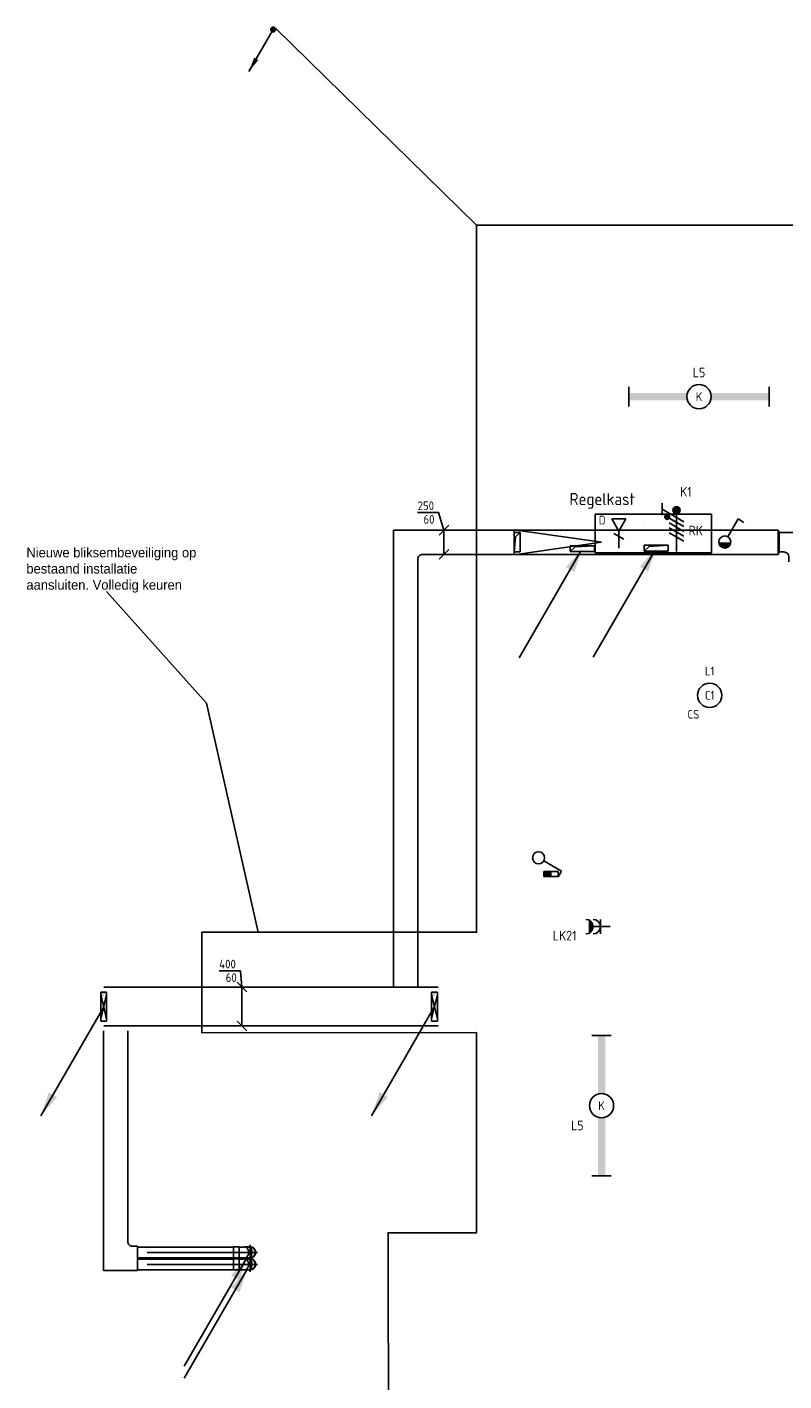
# Model space of a CAD drawing. Header units: millimetres. Extents: x 15133 to 193371, y -2151 to 171990.
# Tile 17 of 26: x 98933 to 106744, y 27014 to 40984. Entities that reach past the tile are written whole.
import ezdxf
from ezdxf.enums import TextEntityAlignment as Align

# ---------------------------------------------------------------- set-up
doc = ezdxf.new("R2010")
doc.units = ezdxf.units.MM
doc.header["$LTSCALE"] = 50
doc.linetypes.add('CENTER2', pattern=[28.575, 19.05, -3.175, 3.175, -3.175])
doc.layers.get('0').update_dxf_attribs({"linetype": 'CONTINUOUS'})
for name, color, linetype in [('00KAD050', 8, 'CONTINUOUS'), ('BL$2----', 7, 'CONTINUOUS'), ('EL6122--', 3, 'CONTINUOUS'), ('EL6131--_KG_D', 6, 'CONTINUOUS'), ('EL6212--', 20, 'CONTINUOUS'), ('EL6221--', 20, 'CONTINUOUS'), ('EL6222--', 20, 'CONTINUOUS'), ('EL6311--', 20, 'CONTINUOUS'), ('EL6441--', 3, 'CONTINUOUS'), ('EM6131--_KG', 7, 'CONTINUOUS'), ('Sparingen Heegt', 6, 'CONTINUOUS'), ('WL524---_D', 4, 'CONTINUOUS'), ('WL524---_HARTLIJN', 1, 'CONTINUOUS')]:
    doc.layers.add(name, color=color, linetype=linetype)
doc.styles.add('BURO-012', font='BUROFONT.shx', dxfattribs={"height": 120})
doc.styles.add('buro-018', font='BUROFONT.shx', dxfattribs={"height": 180})
doc.styles.add('STABICAD-018', font='ISOCP.SHX', dxfattribs={"height": 90})
doc.styles.add('STABICAD-025', font='ISOCP.SHX', dxfattribs={"height": 125})

# ---------------------------------------------------------------- blocks, each defined once
blk = doc.blocks.new('E00082')
at = {"color": 0, "linetype": 'Continuous'}
for p, q in [((-3, 10.98), (-3, 8.48)), ((-3, 9.73), (1.5, 7.13)), ((0, 8.75), (0, 1)), ((1.5, 6.13), (-1.5, 7.87)), ((1.5, 5.13), (-1.5, 6.87)), ((1.5, 4.13), (-1.5, 5.87)), ((1.5, 3.13), (-1.5, 4.87))]:
    blk.add_line(p, q, dxfattribs=at)
for points, const_width in [([(-1.68, 8.12, 1), (-2.18, 8.12, 1)], 0.5), ([(-0.38, 9.5, 1), (0.38, 9.5, 1)], 0.75)]:
    blk.add_lwpolyline(points, format="xyb", close=True, dxfattribs=dict(at, const_width=const_width))
for centre, radius in [((-1.93, 8.12), 0.5), ((0, 9.5), 0.75)]:
    blk.add_circle(centre, radius, dxfattribs=at)
at = {"color": 0, "linetype": 'Continuous', "style": 'STABICAD-018'}
for tag, p in [('PANEL', (0, 16)), ('CIRCUIT', (0, 13)), ('SUBCIRCUIT', (4.5, 13)), ('ARTICLECODE', (0, 0))]:
    blk.add_attdef(tag, text='', height=1.8, dxfattribs=at).set_placement(p, align=Align.MIDDLE)
at = {"color": 0, "linetype": 'Continuous', "style": 'STABICAD-018', "flags": 1}
blk.add_attdef('POWERCODE', text='', height=1.8, dxfattribs=at).set_placement((13, 13), align=Align.MIDDLE)
blk = doc.blocks.new('*U32')
at = {"color": 0, "linetype": 'Continuous'}
for p, q in [((-14.49, 2), (-14.49, -2)), ((14.49, 2), (14.49, -2))]:
    blk.add_line(p, q, dxfattribs=at)
blk.add_circle((0, 0), 2.5, dxfattribs=at)
for points in [[(-2.5, 0.75), (-14.49, 0.75), (-2.5, -0.75), (-14.49, -0.75)], [(2.5, 0.75), (14.49, 0.75), (2.5, -0.75), (14.49, -0.75)]]:
    blk.add_solid(points, dxfattribs=at)
at = {"color": 0, "linetype": 'Continuous', "style": 'STABICAD-018'}
for tag, p in [('PANEL', (0, 8)), ('CIRCUIT', (0, 5)), ('SUBCIRCUIT', (4.5, 5)), ('LIGHTFIXTURECODE', (0, 0)), ('SWITCHCODE', (4.5, -3))]:
    blk.add_attdef(tag, text='', height=1.8, dxfattribs=at).set_placement(p, align=Align.MIDDLE)
blk = doc.blocks.new('1115B3')
at = {"color": 0, "linetype": 'Continuous'}
blk.add_circle((0, 3.5), 2.5, dxfattribs=at)
at = {"color": 0, "linetype": 'Continuous', "style": 'STABICAD-018'}
for tag, p in [('PANEL', (0, 11.5)), ('CIRCUIT', (0, 8.5)), ('SUBCIRCUIT', (4.5, 8.5)), ('LIGHTFIXTURECODE', (0, 3.5)), ('SWITCHCODE', (4.5, 2.5))]:
    blk.add_attdef(tag, text='', height=1.8, dxfattribs=at).set_placement(p, align=Align.MIDDLE)
blk = doc.blocks.new('*U289')
at = {"color": 0, "linetype": 'Continuous'}
for p, q in [((0, 200, -5460), (3450, 200, -5460)), ((0, -200, -5460), (3450, -200, -5460))]:
    blk.add_line(p, q, dxfattribs=at)
blk = doc.blocks.new('E00115')
at = {"color": 0, "linetype": 'Continuous'}
for p, q in [((2.85, 6.3), (2.85, 3.3)), ((3.85, 6.3), (2.85, 6.3)), ((3.35, 6.3), (3.35, 6.65)), ((3.85, 3.3), (3.85, 6.3)), ((2.85, 4.8), (3.85, 4.8)), ((2.85, 3.3), (3.85, 3.3))]:
    blk.add_line(p, q, dxfattribs=at)
at = {"color": 0, "linetype": 'Continuous', "const_width": 1}
blk.add_lwpolyline([(3.35, 4.8), (3.35, 3.3)], dxfattribs=at)
blk = doc.blocks.new('*U55')
at = {"color": 0, "linetype": 'Continuous'}
for p, q in [((0.62, 3.33), (2.74, 7)), ((2.74, 7), (3.95, 6.3))]:
    blk.add_line(p, q, dxfattribs=at)
blk.add_circle((0, 2.25), 1.25, dxfattribs=at)
blk.add_blockref('E00115', (0, 0), dxfattribs=at)
at = {"color": 0, "linetype": 'Continuous', "style": 'STABICAD-018'}
for tag, p in [('SWITCHCODE', (3.36, 9)), ('ARTICLECODE', (0, 0))]:
    blk.add_attdef(tag, text='', height=1.8, dxfattribs=at).set_placement(p, align=Align.MIDDLE)
blk = doc.blocks.new('111304AW')
at = {"color": 0, "linetype": 'Continuous'}
for p, q in [((-1.5, 3), (1.5, 3)), ((1.3, 5.25), (-1.3, 5.25)), ((1.16, 5.05), (-1.16, 5.05)), ((0.96, 4.85), (-0.96, 4.85)), ((0.65, 4.65), (-0.65, 4.65)), ((0, 1), (0, 4.5))]:
    blk.add_line(p, q, dxfattribs=at)
for centre in [(0, 6), (0, 4.5)]:
    blk.add_arc(centre, 1.5, 180, 0, dxfattribs=at)
at = {"color": 0, "linetype": 'Continuous', "style": 'STABICAD-018'}
for tag, p in [('PANEL', (0, 11.5)), ('CIRCUIT', (0, 8.5)), ('SUBCIRCUIT', (4.5, 8.5)), ('ARTICLECODE', (0, 0))]:
    blk.add_attdef(tag, text='', height=1.8, dxfattribs=at).set_placement(p, align=Align.MIDDLE)
at = {"color": 0, "linetype": 'Continuous', "style": 'STABICAD-018', "flags": 1}
blk.add_attdef('POWERCODE', text='', height=1.8, dxfattribs=at).set_placement((13, 8.5), align=Align.MIDDLE)
blk = doc.blocks.new('E00169')
at = {"color": 0, "linetype": 'Continuous'}
blk.add_line((0, 0), (-5, -8.66), dxfattribs=at)
at = {"color": 0, "linetype": 'Continuous', "const_width": 0.5}
blk.add_lwpolyline([(-0.25, 0, 1), (0.25, 0, 1)], format="xyb", close=True, dxfattribs=at)
at = {"color": 0, "linetype": 'Continuous'}
blk.add_lwpolyline([(-5, -8.66, 0, 1, 0), (-3.5, -6.06, 1, 1, 0)], format="xyseb", dxfattribs=at)
blk.add_circle((0, 0), 0.5, dxfattribs=at)
at = {"color": 0, "linetype": 'Continuous', "style": 'STABICAD-018'}
blk.add_attdef('ARTICLECODE', text='', height=1.8, dxfattribs=at).set_placement((0, 0), align=Align.MIDDLE)
blk = doc.blocks.new('*U52')
for p, q in [((30, 125, -2492), (-30, -125, -2492)), ((-30, 125, -2492), (30, -125, -2492)), ((-30, -125, -2492), (-30, 125, -2492)), ((30, 125, -2492), (30, -125, -2492))]:
    blk.add_line(p, q)
blk = doc.blocks.new('*U70')
at = {"linetype": 'Continuous'}
for color, points in [(0, [(30, 150), (-30, 150), (-30, -150), (-17, 87)]), (256, [(-650, -1126), (-568, -884), (-482, -934)])]:
    blk.add_hatch(color=color, dxfattribs=at).paths.add_polyline_path(points, flags=0)
at = {"color": 0, "linetype": 'Continuous'}
for p, q in [((-30, 150), (30, 150)), ((-30, -150), (-30, 150)), ((30, 150), (30, -150)), ((30, -150), (-30, -150))]:
    blk.add_line(p, q, dxfattribs=at)
at = {"linetype": 'Continuous'}
for p, q in [((-30, 150), (-30, 0)), ((0, 0), (-650, -1126)), ((-30, -150), (-30, 0))]:
    blk.add_line(p, q, dxfattribs=at)
blk = doc.blocks.new('*U123')
at = {"color": 0, "linetype": 'Continuous'}
for p, q in [((0, 100, 730), (1, 100, 730)), ((0, -100, 730), (1, -100, 730))]:
    blk.add_line(p, q, dxfattribs=at)
blk = doc.blocks.new('*U95')
at = {"linetype": 'Continuous'}
blk.add_line((0, 0), (1, 0), dxfattribs=at)
blk = doc.blocks.new('1114A1WD')
at = {"color": 0, "linetype": 'Continuous'}
for p, q in [((1.22, 2), (-1.22, 2)), ((1.17, 1.8), (-1.17, 1.8)), ((1.07, 1.6), (-1.07, 1.6)), ((0.92, 1.4), (-0.92, 1.4)), ((0.68, 1.2), (-0.68, 1.2))]:
    blk.add_line(p, q, dxfattribs=at)
blk = doc.blocks.new('*U96')
at = {"color": 0, "linetype": 'Continuous'}
for p, q in [((0.62, 3.33), (2.74, 7)), ((2.74, 7), (3.95, 6.3))]:
    blk.add_line(p, q, dxfattribs=at)
blk.add_circle((0, 2.25), 1.25, dxfattribs=at)
blk.add_blockref('1114A1WD', (0, 0), dxfattribs=at)
at = {"color": 0, "linetype": 'Continuous', "style": 'STABICAD-018'}
for tag, p in [('SWITCHCODE', (3.36, 9)), ('ARTICLECODE', (0, 0))]:
    blk.add_attdef(tag, text='', height=1.8, dxfattribs=at).set_placement(p, align=Align.MIDDLE)
blk = doc.blocks.new('*U100')
blk.add_hatch(color=256).paths.add_polyline_path([(0, 0), (-242, 82), (-192, 168)], flags=0)
blk.add_line((-1126, 650), (-30, 17))
at = {"layer": 'EL6131--_KG_D'}
for p, q in [((-30, -125), (-30, 125)), ((30, 125), (-30, 125)), ((-30, 125), (17, 72)), ((17, 72), (30, -125)), ((30, -125), (30, 125)), ((-30, -125), (30, -125))]:
    blk.add_line(p, q, dxfattribs=at)
at = {"layer": '00KAD050'}
for tag, p, style in [('ELEMENTCODE', (52749, 23552), 'STABICAD-018'), ('POSITIONCODE', (52749, 23452), 'BURO-012'), ('SECTIONCODE', (52749, 23452), 'BURO-012'), ('FLOORCODE', (52799, 23452), 'STABICAD-018')]:
    blk.add_attdef(tag, p, '', height=2, dxfattribs=dict(at, style=style))
blk = doc.blocks.new('*U127')
at = {"color": 0, "linetype": 'Continuous'}
for p, q in [((-12, -4), (-12, 4)), ((-12, 4), (12, 4)), ((12, 4), (12, -4)), ((12, -4), (-12, -4))]:
    blk.add_line(p, q, dxfattribs=at)
at = {"color": 0, "linetype": 'Continuous', "style": 'STABICAD-018'}
for tag, p in [('PANEL', (0, 15)), ('CIRCUIT', (0, 9)), ('SUBCIRCUIT', (4.5, 9)), ('PANELNAME', (0, 6)), ('ARTICLECODE', (0, 0))]:
    blk.add_attdef(tag, text='', height=1.8, dxfattribs=at).set_placement(p, align=Align.MIDDLE)
blk.add_attdef('CASCADINGPANEL', (0, 0), '', height=1.8, dxfattribs=at)
blk = doc.blocks.new('*U291')
at = {"color": 0, "linetype": 'Continuous'}
for p, q in [((0, 125, -11320), (4365, 125, -11320)), ((0, -125, -11320), (4365, -125, -11320))]:
    blk.add_line(p, q, dxfattribs=at)
blk = doc.blocks.new('*U248')
at = {"color": 0, "linetype": 'Continuous'}
for p, q in [((0, 125, -11320), (1531, 125, -11320)), ((0, -125, -11320), (1531, -125, -11320))]:
    blk.add_line(p, q, dxfattribs=at)
blk = doc.blocks.new('*U241')
at = {"color": 0, "linetype": 'Continuous'}
for p, q in [((0, 125, -12695), (1784, 125, -12695)), ((0, -125, -12695), (1784, -125, -12695))]:
    blk.add_line(p, q, dxfattribs=at)
blk = doc.blocks.new('*U239')
at = {"color": 0, "linetype": 'Continuous'}
for p, q in [((19, 125, -12688), (898, 125, -12688)), ((19, -125, -12688), (898, -125, -12688))]:
    blk.add_line(p, q, dxfattribs=at)
at = {"linetype": 'Continuous'}
for q in [(898, 125, -12688), (898, -125, -12688)]:
    blk.add_line((19, 0, -12688), q, dxfattribs=at)
blk = doc.blocks.new('*U242')
at = {"layer": 'EL6131--_KG_D', "linetype": 'Continuous'}
for p, q in [((-30, 100, -11943.2), (30, 100, -11943.2)), ((-30, 100, -11943.2), (-30, -100, -11943.2)), ((30, 100, -11943.2), (17.4, -58, -11943.2)), ((30, -100, -11943.2), (30, 100, -11943.2)), ((17.4, -58, -11943.2), (-30, -100, -11943.2)), ((-30, -100, -11943.2), (30, -100, -11943.2))]:
    blk.add_line(p, q, dxfattribs=at)
blk = doc.blocks.new('*U292')
at = {"color": 0, "linetype": 'Continuous'}
for p, q in [((-57, 182, -11320), (-271, 182, -11320)), ((0, 0, -11320), (-57, 182, -11320)), ((-50, -50, -11320), (50, 50, -11320)), ((0, 0, -11320), (0, -250, -11320)), ((-50, -300, -11320), (50, -200, -11320))]:
    blk.add_line(p, q, dxfattribs=at)
at = {"color": 0, "linetype": 'Continuous', "style": 'STABICAD-018'}
for s, p in [('250', (-271, 207, -11320)), ('60', (-211, 67, -11320))]:
    blk.add_text(s, height=90, dxfattribs=at).set_placement(p)
blk = doc.blocks.new('*U290')
at = {"color": 0, "linetype": 'Continuous'}
for p, q in [((-13, 168, -5460), (-234, 168, -5460)), ((0, 0, -5460), (-13, 168, -5460)), ((50, -50, -5460), (-50, 50, -5460)), ((0, 0, -5460), (0, -400, -5460)), ((50, -450, -5460), (-50, -350, -5460))]:
    blk.add_line(p, q, dxfattribs=at)
at = {"color": 0, "linetype": 'Continuous', "style": 'STABICAD-018'}
for s, p in [('400', (-234, 193, -5460)), ('60', (-167, 53, -5460))]:
    blk.add_text(s, height=90, dxfattribs=at).set_placement(p)
blk = doc.blocks.new('*U249')
at = {"color": 0, "linetype": 'Continuous'}
for p, q in [((-125, 175, -11320), (-125, 225, -11320)), ((125, 175, -11320), (125, 225, -11320)), ((125, -125, -11320), (125, 175, -11320)), ((-175, 125, -11320), (-225, 125, -11320)), ((-175, -125, -11320), (-225, -125, -11320)), ((-175, -125, -11320), (125, -125, -11320))]:
    blk.add_line(p, q, dxfattribs=at)
blk.add_arc((-175, 175, -11320), 50, 270, 0, dxfattribs=at)
blk = doc.blocks.new('*U236')
at = {"color": 0, "linetype": 'Continuous'}
blk.add_line((30, -125, -11953), (30, 125, -11953), dxfattribs=at)
blk = doc.blocks.new('*U237')
at = {"color": 0, "linetype": 'Continuous'}
for p, q in [((0, 125, -12695), (10, 100, -12695)), ((0, -125, -12695), (0, 125, -12695)), ((10, -100, -12695), (10, 100, -12695)), ((10, -100, -12695), (0, -125, -12695))]:
    blk.add_line(p, q, dxfattribs=at)
blk = doc.blocks.new('*U243')
at = {"color": 0, "linetype": 'Continuous'}
for p, q in [((-27, 125, -12695), (11, 125, -12695)), ((-27, -125, -12695), (11, -125, -12695))]:
    blk.add_line(p, q, dxfattribs=at)
blk = doc.blocks.new('*U244')
at = {"color": 0, "linetype": 'Continuous'}
for p, q in [((8, 125, -11968), (30, 125, -11968)), ((30, -125, -11968), (30, 125, -11968)), ((8, -125, -11968), (30, -125, -11968))]:
    blk.add_line(p, q, dxfattribs=at)
blk = doc.blocks.new('*U246')
at = {"color": 0, "linetype": 'Continuous'}
for p, q in [((-100, 150, -12695), (-100, 200, -12695)), ((100, 150, -12695), (100, 200, -12695)), ((100, -100, -12695), (100, 150, -12695)), ((-150, 100, -12695), (-200, 100, -12695)), ((-150, -100, -12695), (-200, -100, -12695)), ((-150, -100, -12695), (100, -100, -12695))]:
    blk.add_line(p, q, dxfattribs=at)
blk.add_arc((-150, 150, -12695), 50, 270, 0, dxfattribs=at)
blk = doc.blocks.new('E00152')
at = {"color": 0, "linetype": 'Continuous'}
for p, q in [((-1.44, 7), (1.44, 7)), ((0, 4.5), (-1.44, 7)), ((0, 4.5), (1.44, 7)), ((-1, 4), (1, 2.85)), ((0, 4.5), (0, 1))]:
    blk.add_line(p, q, dxfattribs=at)
at = {"color": 7, "style": 'buro-018'}
for tag, p in [('COMMENT1', (0, 12)), ('DATACOM1', (0, 9))]:
    blk.add_attdef(tag, text='', height=1.8, dxfattribs=at).set_placement(p, align=Align.MIDDLE)
at = {"color": 0, "style": 'buro-018'}
blk.add_attdef('TEXT1', text='', height=1.8, dxfattribs=at).set_placement((2.5, 6), align=Align.MIDDLE)
at = {"color": 0, "linetype": 'Continuous', "style": 'buro-018', "flags": 1}
blk.add_attdef('ARTICLECODE', text='', height=1.8, dxfattribs=at).set_placement((0, 0), align=Align.MIDDLE)
blk = doc.blocks.new('*U328')
at = {"color": 0, "linetype": 'Continuous'}
for p, q in [((-58, 56, -3029), (-58, 21, -3029)), ((-55, 13, -3029), (-55, 19, -3029)), ((-55, 4, -3029), (-55, 13, -3029)), ((-55, 0, -3029), (-55, 4, -3029)), ((55, 13, -3029), (55, 19, -3029)), ((55, 4, -3029), (55, 13, -3029)), ((55, 0, -3029), (55, 4, -3029)), ((58, 56, -3029), (58, 21, -3029))]:
    blk.add_line(p, q, dxfattribs=at)
for radius, start, end in [(57.8, 167.9946, 12.0054), (55, 180, 0)]:
    blk.add_arc((0, 0, -3029), radius, start, end, dxfattribs=at)
at = {"color": 0, "linetype": 'Continuous', "extrusion": (0, 0, -1)}
for centre, start_param, end_param in [((0, 56, -3029), 5.973341, 9.734623), ((0, 21, -3029), 0, 3.141593)]:
    blk.add_ellipse(centre, major_axis=(57.8, 0), ratio=0.707107, start_param=start_param, end_param=end_param, dxfattribs=at)
at = {"layer": 'WL524---_HARTLIJN', "linetype": 'CENTER2'}
for p in [(0, 21, -3029), (0, 0, -3029)]:
    blk.add_line(p, (0, 19, -3029), dxfattribs=at)
blk.add_circle((0, 0, -3029), 0.0125, dxfattribs=at)
at = {"layer": 'Sparingen Heegt', "color": 2}
for tag, p, style in [('ELEMENTCODE', (101233, 29074, 3029), 'STABICAD-018'), ('POSITIONCODE', (101233, 28974, 3029), 'BURO-012'), ('SECTIONCODE', (101233, 28974, 3029), 'BURO-012')]:
    blk.add_attdef(tag, p, '', height=1.8, dxfattribs=dict(at, style=style))
blk = doc.blocks.new('*U327')
at = {"color": 0, "linetype": 'Continuous'}
for p, q in [((-19, 55, -3110), (-13, 55, -3110)), ((-13, 55, -3110), (2, 55, -3110)), ((2, 55, -3110), (18, 55, -3110)), ((18, 55, -3110), (26, 55, -3110)), ((29, 58, -3110), (26, 55, -3110)), ((90, 58, -3110), (29, 58, -3110)), ((29, -58, -3110), (29, 58, -3110)), ((90, -58, -3110), (90, 58, -3110)), ((-19, -55, -3110), (-13, -55, -3110)), ((-13, -55, -3110), (2, -55, -3110)), ((2, -55, -3110), (18, -55, -3110)), ((18, -55, -3110), (26, -55, -3110)), ((29, -58, -3110), (26, -55, -3110)), ((90, -58, -3110), (29, -58, -3110))]:
    blk.add_line(p, q, dxfattribs=at)
at = {"layer": 'WL524---_HARTLIJN', "linetype": 'CENTER2'}
for p, q in [((-61, 0, -3110), (-19, 0, -3110)), ((-19, 0, -3110), (26, 0, -3110)), ((29, 0, -3110), (26, 0, -3110))]:
    blk.add_line(p, q, dxfattribs=at)
at = {"layer": 'Sparingen Heegt', "color": 2}
for tag, p, style in [('ELEMENTCODE', (101152, 29074, 3110), 'STABICAD-018'), ('POSITIONCODE', (101152, 28974, 3110), 'BURO-012'), ('SECTIONCODE', (101152, 28974, 3110), 'BURO-012')]:
    blk.add_attdef(tag, p, '', height=1.8, dxfattribs=dict(at, style=style))
blk = doc.blocks.new('*U346')
at = {"color": 0, "linetype": 'Continuous'}
for p, q in [((61, 55, -3110), (1052, 55, -3110)), ((1052, 55, -3110), (1052, -55, -3110)), ((61, -55, -3110), (1052, -55, -3110))]:
    blk.add_line(p, q, dxfattribs=at)
at = {"layer": 'WL524---_HARTLIJN', "linetype": 'CENTER2'}
blk.add_line((0, 0, -3110), (1052, 0, -3110), dxfattribs=at)
at = {"layer": 'Sparingen Heegt', "color": 2, "style": 'BURO-012'}
for tag in ['ELEMENTCODE', 'POSITIONCODE', 'SECTIONCODE']:
    blk.add_attdef(tag, (101123, 28217, 3110), '', height=1.8, dxfattribs=at)
blk = doc.blocks.new('*U325')
at = {"color": 0, "linetype": 'Continuous'}
for p, q in [((-58, 56, -3029), (-58, 21, -3029)), ((-55, 13, -3029), (-55, 19, -3029)), ((-55, 4, -3029), (-55, 13, -3029)), ((-55, 0, -3029), (-55, 4, -3029)), ((55, 13, -3029), (55, 19, -3029)), ((55, 4, -3029), (55, 13, -3029)), ((55, 0, -3029), (55, 4, -3029)), ((58, 56, -3029), (58, 21, -3029))]:
    blk.add_line(p, q, dxfattribs=at)
for radius, start, end in [(57.8, 167.9946, 12.0054), (55, 180, 0)]:
    blk.add_arc((0, 0, -3029), radius, start, end, dxfattribs=at)
at = {"color": 0, "linetype": 'Continuous', "extrusion": (0, 0, -1)}
for centre, start_param, end_param in [((0, 56, -3029), 5.973341, 9.734623), ((0, 21, -3029), 0, 3.141593)]:
    blk.add_ellipse(centre, major_axis=(57.8, 0), ratio=0.707107, start_param=start_param, end_param=end_param, dxfattribs=at)
at = {"layer": 'WL524---_HARTLIJN', "linetype": 'CENTER2'}
for p in [(0, 21, -3029), (0, 0, -3029)]:
    blk.add_line(p, (0, 19, -3029), dxfattribs=at)
blk.add_circle((0, 0, -3029), 0.0125, dxfattribs=at)
at = {"layer": 'Sparingen Heegt', "color": 2}
for tag, p, style in [('ELEMENTCODE', (101233, 29198, 3029), 'STABICAD-018'), ('POSITIONCODE', (101233, 29098, 3029), 'BURO-012'), ('SECTIONCODE', (101233, 29098, 3029), 'BURO-012')]:
    blk.add_attdef(tag, p, '', height=1.8, dxfattribs=dict(at, style=style))
blk = doc.blocks.new('*U324')
at = {"color": 0, "linetype": 'Continuous'}
for p, q in [((-19, 55, -3110), (-13, 55, -3110)), ((-13, 55, -3110), (2, 55, -3110)), ((2, 55, -3110), (18, 55, -3110)), ((18, 55, -3110), (26, 55, -3110)), ((29, 58, -3110), (26, 55, -3110)), ((90, 58, -3110), (29, 58, -3110)), ((29, -58, -3110), (29, 58, -3110)), ((90, -58, -3110), (90, 58, -3110)), ((-19, -55, -3110), (-13, -55, -3110)), ((-13, -55, -3110), (2, -55, -3110)), ((2, -55, -3110), (18, -55, -3110)), ((18, -55, -3110), (26, -55, -3110)), ((29, -58, -3110), (26, -55, -3110)), ((90, -58, -3110), (29, -58, -3110))]:
    blk.add_line(p, q, dxfattribs=at)
at = {"layer": 'WL524---_HARTLIJN', "linetype": 'CENTER2'}
for p, q in [((-61, 0, -3110), (-19, 0, -3110)), ((-19, 0, -3110), (26, 0, -3110)), ((29, 0, -3110), (26, 0, -3110))]:
    blk.add_line(p, q, dxfattribs=at)
at = {"layer": 'Sparingen Heegt', "color": 2}
for tag, p, style in [('ELEMENTCODE', (101152, 29198, 3110), 'STABICAD-018'), ('POSITIONCODE', (101152, 29098, 3110), 'BURO-012'), ('SECTIONCODE', (101152, 29098, 3110), 'BURO-012')]:
    blk.add_attdef(tag, p, '', height=1.8, dxfattribs=dict(at, style=style))
blk = doc.blocks.new('*U347')
at = {"color": 0, "linetype": 'Continuous'}
for p, q in [((61, 55, -3110), (1051, 55, -3110)), ((1051, 55, -3110), (1051, -55, -3110)), ((61, -55, -3110), (1051, -55, -3110))]:
    blk.add_line(p, q, dxfattribs=at)
at = {"layer": 'WL524---_HARTLIJN', "linetype": 'CENTER2'}
blk.add_line((0, 0, -3110), (1051, 0, -3110), dxfattribs=at)
at = {"layer": 'Sparingen Heegt', "color": 2, "style": 'BURO-012'}
for tag in ['ELEMENTCODE', 'POSITIONCODE', 'SECTIONCODE']:
    blk.add_attdef(tag, (101123, 28341, 3110), '', height=1.8, dxfattribs=at)
blk = doc.blocks.new('*U326')
at = {"linetype": 'Continuous'}
blk.add_hatch(color=2, dxfattribs=at).paths.add_polyline_path([(-28, -48), (-109, -289), (-196, -239)], flags=0)
at = {"color": 2, "linetype": 'Continuous'}
blk.add_line((-678, -1173), (-33, -58), dxfattribs=at)
at = {"layer": 'WL524---_HARTLIJN', "linetype": 'CENTER2'}
for p, q in [((-77, 0), (77, 0)), ((0, -77), (0, 77))]:
    blk.add_line(p, q, dxfattribs=at)
blk.add_circle((0, 0), 0.0125, dxfattribs=at)
at = {"layer": 'Sparingen Heegt', "color": 2}
for tag, p, style in [('ELEMENTCODE', (101233, 29074), 'STABICAD-018'), ('POSITIONCODE', (101233, 28974), 'BURO-012'), ('SECTIONCODE', (101233, 28974), 'BURO-012'), ('FLOORCODE', (101283, 28974), 'STABICAD-018')]:
    blk.add_attdef(tag, p, '', height=1.8, dxfattribs=dict(at, style=style))
blk = doc.blocks.new('*U345')
at = {"color": 0, "linetype": 'Continuous'}
for p, q in [((0, 125, -12695), (2122, 125, -12695)), ((0, -125, -12695), (2122, -125, -12695))]:
    blk.add_line(p, q, dxfattribs=at)
at = {"layer": 'Sparingen Heegt', "color": 2, "style": 'BURO-012'}
for tag in ['ELEMENTCODE', 'POSITIONCODE', 'SECTIONCODE']:
    blk.add_attdef(tag, (99847, 30626, 12695), '', height=2, dxfattribs=at)
blk = doc.blocks.new('*U344')
at = {"color": 0, "linetype": 'Continuous'}
for p, q in [((-125, 175, -12695), (-125, 225, -12695)), ((-125, 225, -12695), (125, 225, -12695)), ((125, 175, -12695), (125, 225, -12695)), ((125, -125, -12695), (125, 175, -12695)), ((-175, 125, -12695), (-225, 125, -12695)), ((-175, -125, -12695), (-225, -125, -12695)), ((-175, -125, -12695), (125, -125, -12695))]:
    blk.add_line(p, q, dxfattribs=at)
blk.add_arc((-175, 175, -12695), 50, 270, 0, dxfattribs=at)
at = {"layer": 'Sparingen Heegt', "color": 2}
for tag, p, style in [('ELEMENTCODE', (99847, 28379, 12695), 'STABICAD-018'), ('POSITIONCODE', (99847, 28279, 12695), 'BURO-012'), ('SECTIONCODE', (99847, 28279, 12695), 'BURO-012')]:
    blk.add_attdef(tag, p, '', height=2, dxfattribs=dict(at, style=style))

msp = doc.modelspace()

# ---------------------------------------------------------------- linework, layer by layer
at = {"layer": 'EL6122--', "color": 3, "linetype": 'Continuous'}
for points in [[(103570.82308, 38941.18908, 2600), (101495.65737, 40971.8562, 2600)], [(114051.30792, 19740.74508, 2600), (114051.30792, 20108.57089, 2600), (113190.17968, 21660.78811, 2600), (113705.71584, 22327.84582, 2600), (113715.12606, 28439.86876, 2600), (112486.00234, 28439.86876, 2600), (112510.40413, 35326.144, 2600), (113523.78259, 35326.144, 2600), (113522.71972, 38941.18908, 2600), (103570.82308, 38941.18908, 2600), (103570.82308, 31643.77385, 2600), (100736.43461, 31643.77385, 2600), (100736.43461, 30605.84416, 2600), (103570.82308, 30608.17999, 2600), (103570.82308, 28543.66123, 2600), (102657.82918, 28543.66123, 2600), (102668.50219, 21721.89471, 2600), (113190.17968, 21721.89471, 2600), (113190.17968, 21660.78811, 2600)], [(101315.81117, 31644.52889, 2600), (100785.2268, 34006.94988, 2600), (99751.81825, 35159.72071, 2600)]]:
    msp.add_polyline3d(points, dxfattribs=at)

# ---------------------------------------------------------------- block references
at = {"layer": 'EL6122--', "color": 3, "linetype": 'Continuous', "xscale": 50, "yscale": 50, "zscale": 50}
msp.add_blockref('E00169', (101472.48826, 40958.79833), dxfattribs=at)
at = {"layer": 'EL6131--_KG_D', "linetype": 'Continuous'}
for name, p, rotation in [('*U249', (102839.70695, 35667.66358, 11320), 180), ('*U236', (103990.59455, 35667.66358, 11953.23939), 180), ('*U244', (103990.59455, 35667.66358, 11967.54866), 180), ('*U242', (103990.59455, 35667.66358, 11943.23939), 180), ('*U239', (104880.40944, 35667.66358, 12688.10655), 180), ('*U246', (106893.60857, 35667.66358, 12694.79332), 90.00000000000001), ('*U291', (102839.70695, 31077.76517, 11320), 90.00000000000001), ('*U289', (103174.308, 30877.76517, 5460), 180), ('*U345', (99846.90029, 30626.00239, 12694.79332), 270), ('*U344', (99846.90029, 28279.06286, 12694.79332), 270)]:
    msp.add_blockref(name, p, dxfattribs=dict(at, rotation=rotation))
for name, p in [('*U248', (103064.70695, 35667.66358, 11320)), ('*U243', (104888.6655, 35667.66358, 12694.79217)), ('*U241', (104899.28905, 35667.66358, 12694.79217)), ('*U95', (105279.45853, 35791.81837, -729.66566)), ('*U123', (105296.77904, 35791.81837, -729.66566)), ('*U237', (106683.60857, 35667.66358, 12694.79332)), ('*U70', (99723.56748, 30875.45903, 2730)), ('*U70', (103137.80059, 30876.57882, 2730))]:
    msp.add_blockref(name, p, dxfattribs=at)
at = {"layer": 'EL6131--_KG_D'}
for name, p, rotation in [('*U100', (104662.29736, 35602.17338), 90.00000000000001), ('*U100', (105424.71225, 35607.50119), 90.00000000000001), ('*U52', (99723.56748, 30875.45903, 5222.43559), 180), ('*U52', (103137.80059, 30876.57882, 5222.43559), 180)]:
    msp.add_blockref(name, p, dxfattribs=dict(at, rotation=rotation))
at = {"layer": 'EL6212--', "linetype": 'Continuous'}
ref = msp.add_blockref('*U127', (105396.77904, 35758.1528), dxfattribs=dict(at, xscale=50, yscale=50, zscale=50))
ref.add_attrib('PANELNAME', 'Regelkast', dxfattribs={"layer": '0', "color": 7, "linetype": 'Continuous', "height": 125, "style": 'STABICAD-025'}).set_placement((104868.90729, 36094.93532), align=Align.MIDDLE)
at = {"layer": 'EL6221--', "linetype": 'Continuous'}
ref = msp.add_blockref('E00082', (105635.44619, 35523.33884), dxfattribs=dict(at, xscale=50, yscale=50, zscale=50))
ref.add_attrib('ARTICLECODE', 'RK', dxfattribs={"layer": '0', "color": 7, "linetype": 'Continuous', "height": 100, "style": 'STABICAD-018'}).set_placement((105833.88499, 35788.07985), align=Align.MIDDLE)
ref.add_attrib('CIRCUIT', 'K1', dxfattribs={"layer": '0', "color": 7, "linetype": 'Continuous', "height": 100, "style": 'STABICAD-018'}).set_placement((105731.20624, 36188.48421), align=Align.MIDDLE)
at = {"layer": 'EL6222--', "linetype": 'Continuous'}
ref = msp.add_blockref('111304AW', (104999.24311, 31701.65739), dxfattribs=dict(at, xscale=50, yscale=50, zscale=50, rotation=90.00000000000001))
ref.add_attrib('CIRCUIT', 'LK21', dxfattribs={"layer": '0', "color": 7, "linetype": 'Continuous', "height": 100, "style": 'STABICAD-018'}).set_placement((104480.37138, 31609.25209), align=Align.MIDDLE)
at = {"layer": 'EL6311--', "linetype": 'Continuous'}
ref = msp.add_blockref('*U32', (105867.57336, 37170.0576), dxfattribs=dict(at, xscale=50, yscale=50, zscale=50))
ref.add_attrib('CIRCUIT', 'L5', dxfattribs={"layer": '0', "color": 7, "linetype": 'Continuous', "height": 100, "style": 'STABICAD-018'}).set_placement((105867.57336, 37420.0576), align=Align.MIDDLE)
ref.add_attrib('LIGHTFIXTURECODE', 'K', dxfattribs={"layer": '0', "color": 7, "linetype": 'Continuous', "height": 90, "style": 'STABICAD-018'}).set_placement((105867.57336, 37170.0576), align=Align.MIDDLE)
at = {"layer": 'EL6311--', "linetype": 'Continuous', "xscale": 50, "yscale": 50, "zscale": 50}
msp.add_blockref('*U96', (106132.67554, 35558.1528), dxfattribs=at)
at = {"layer": 'EL6311--', "linetype": 'Continuous'}
ref = msp.add_blockref('1115B3', (105977.04985, 33913.84019), dxfattribs=dict(at, xscale=50, yscale=50, zscale=50))
ref.add_attrib('CIRCUIT', 'L1', dxfattribs={"layer": '0', "color": 7, "linetype": 'Continuous', "height": 90, "style": 'STABICAD-018'}).set_placement((105977.04985, 34338.84019), align=Align.MIDDLE)
ref.add_attrib('LIGHTFIXTURECODE', 'C1', dxfattribs={"layer": '0', "color": 7, "linetype": 'Continuous', "height": 90, "style": 'STABICAD-018'}).set_placement((105977.04985, 34088.84019), align=Align.MIDDLE)
ref.add_attrib('SWITCHCODE', 'CS', dxfattribs={"layer": '0', "color": 7, "linetype": 'Continuous', "height": 90, "style": 'STABICAD-018'}).set_placement((105809.4637, 33892.94787), align=Align.MIDDLE)
at = {"layer": 'EL6311--', "linetype": 'Continuous', "xscale": 50, "yscale": 50, "zscale": 50, "rotation": 270}
msp.add_blockref('*U55', (104099.24311, 32412.21327), dxfattribs=at)
at = {"layer": 'EL6311--', "linetype": 'Continuous'}
ref = msp.add_blockref('*U32', (104861.23009, 29854.48472), dxfattribs=dict(at, xscale=50, yscale=50, zscale=50, rotation=90.00000000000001))
ref.add_attrib('CIRCUIT', 'L5', dxfattribs={"layer": '0', "color": 7, "linetype": 'Continuous', "height": 100, "style": 'STABICAD-018'}).set_placement((104611.23009, 29650.66783), align=Align.MIDDLE)
ref.add_attrib('LIGHTFIXTURECODE', 'K', dxfattribs={"layer": '0', "color": 7, "linetype": 'Continuous', "height": 90, "style": 'STABICAD-018'}).set_placement((104861.23009, 29854.48472), align=Align.MIDDLE)
at = {"layer": 'EL6441--', "linetype": 'Continuous'}
ref = msp.add_blockref('E00152', (105039.78261, 35558.1528), dxfattribs=dict(at, xscale=50, yscale=50, zscale=50))
ref.add_attrib('TEXT1', 'D', dxfattribs={"layer": '0', "color": 7, "linetype": 'Continuous', "height": 90, "style": 'STABICAD-018'}).set_placement((104867.54399, 35896.28039), align=Align.MIDDLE)
at = {"layer": 'EM6131--_KG', "linetype": 'Continuous'}
for name, p in [('*U292', (103234.37619, 35792.66358, 11320)), ('*U290', (101149.81248, 31077.76517, 5460))]:
    msp.add_blockref(name, p, dxfattribs=at)
at = {"layer": 'WL524---_D', "linetype": 'Continuous'}
for name, p, rotation in [('*U347', (101123.13463, 28341.03054, 3110.31728), 180), ('*U324', (101152.13463, 28341.03054, 3110.31728), 180), ('*U325', (101233.45191, 28341.03054, 3029), 90.00000000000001), ('*U346', (101123.13463, 28217.10939, 3110.31728), 180), ('*U327', (101152.13463, 28217.10939, 3110.31728), 180), ('*U328', (101233.45191, 28217.10939, 3029), 90.00000000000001)]:
    msp.add_blockref(name, p, dxfattribs=dict(at, rotation=rotation))
for p in [(101233.44757, 28341.00632), (101233.45191, 28217.10939)]:
    msp.add_blockref('*U326', p, dxfattribs=at)

# ---------------------------------------------------------------- texts
at = {"layer": 'BL$2----', "insert": (98925.43371, 35611.9266, 2730), "char_height": 100, "attachment_point": 1, "style": 'BURO-012'}
msp.add_mtext_dynamic_manual_height_columns('Nieuwe bliksembeveiliging op bestaand installatie aansluiten. Volledig keuren', width=1807.8539149, gutter_width=600, heights=[0], dxfattribs=at)

doc.saveas('drawing.dxf')
